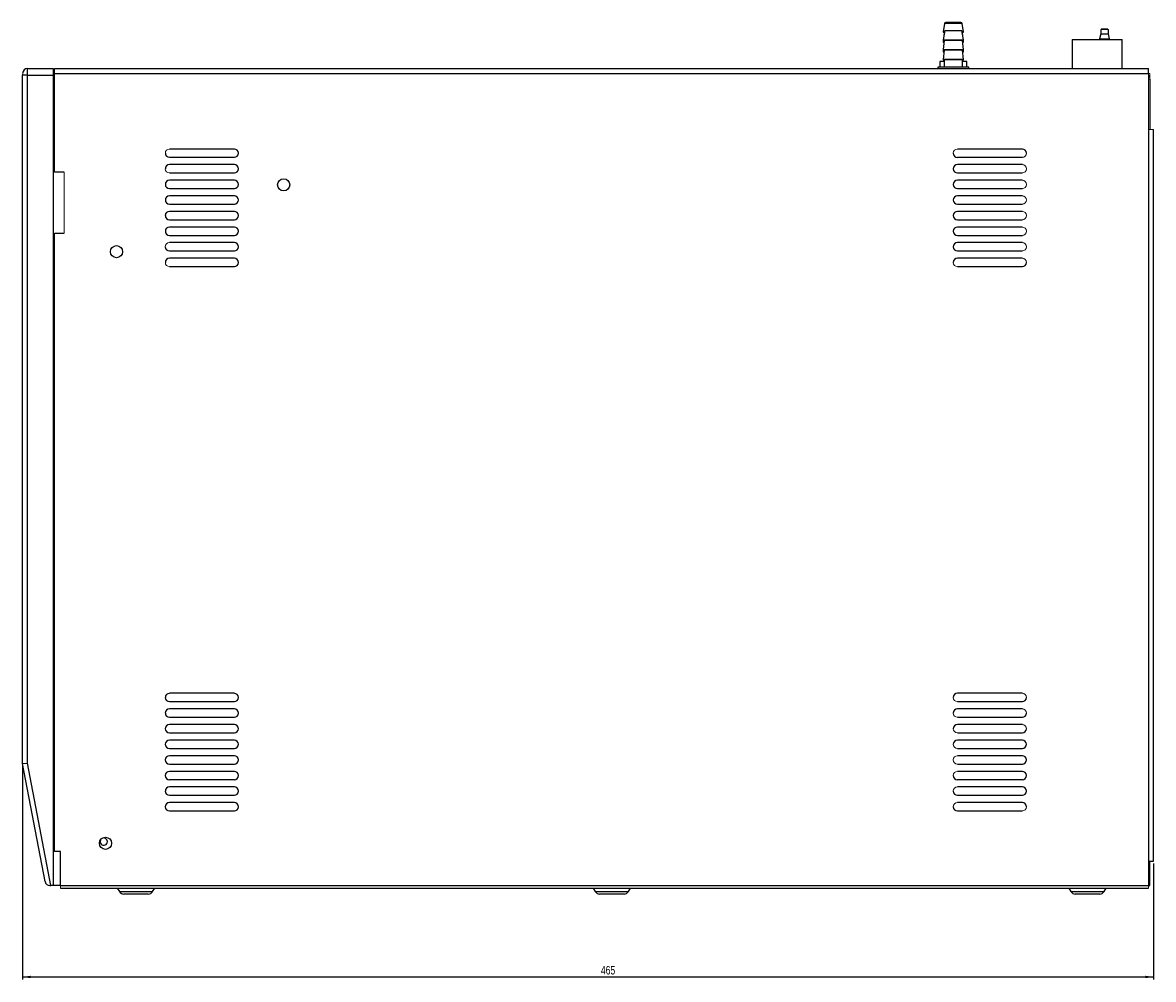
# Model space of a CAD drawing. Header units: millimetres. Extents: x -156 to 871, y -149 to 835.
# Tile 8 of 8: x 408 to 871, y -149 to 244. Entities that reach past the tile are written whole.
import ezdxf

# ---------------------------------------------------------------- set-up
doc = ezdxf.new("R2010")
doc.units = ezdxf.units.MM
doc.layers.add('DRAWINGS', color=7, linetype='Continuous')
doc.styles.add('SLDTEXTSTYLE0', font='TXT', dxfattribs={"width": 0.75})
doc.dimstyles.new('SLDDIMSTYLE0', dxfattribs={"dimtxt": 3.5, "dimasz": 3.302, "dimexe": 0, "dimexo": 0.0625, "dimgap": 0.875, "dimtad": 0, "dimtih": 1, "dimtoh": 1, "dimdec": 0, "dimrnd": 1e-09, "dimzin": 12, "dimdsep": 46, "dimtxsty": 'SLDTEXTSTYLE0', "dimsah": 1, "dimcen": 0.09, "dimadec": 0, "dimazin": 3, "dimtfac": 1, "dimtdec": 0, "dimtofl": 0, "dimtmove": 0, "dimatfit": 3, "dimfxl": 0, "dimfrac": 2, "dimtolj": 1, "dimtzin": 12, "dimarcsym": 0})

# ---------------------------------------------------------------- blocks, each defined once
blk = doc.blocks.new('_D_2')
at = {"layer": 'DRAWINGS'}
for p, q in [((407.53, -61.15), (407.53, -148.65)), ((871.03, -101.15), (871.03, -148.65)), ((407.53, -147.65), (871.03, -147.65))]:
    blk.add_line(p, q, dxfattribs=at)
for points in [[(407.53, -147.65), (410.83, -148.16), (410.83, -147.15)], [(871.03, -147.65), (867.73, -147.15), (867.73, -148.16)]]:
    blk.add_solid(points, dxfattribs=at)
at = {"layer": 'DRAWINGS', "insert": (644.58, -143.14), "char_height": 3.5, "attachment_point": 1, "style": 'SLDTEXTSTYLE0'}
blk.add_mtext('465', dxfattribs=at)

msp = doc.modelspace()

# ---------------------------------------------------------------- linework, layer by layer
at = {"color": 7, "linetype": 'Continuous', "lineweight": 25}
for p, q in [((785.41, 243.27), (784.82, 239.92)), ((793.24, 239.92), (792.65, 243.27)), ((850.03, 241.1), (850.03, 240.9)), ((852.03, 240.9), (852.03, 241.1)), ((784.9, 236.63), (784.81, 235.91)), ((785.28, 236.4), (784.81, 232.62)), ((785.48, 240.4), (784.82, 236.63)), ((785.28, 239.69), (785.09, 238.17)), ((786.33, 236.63), (786.33, 236.4)), ((791.73, 236.4), (791.73, 236.63)), ((793.24, 236.63), (792.58, 240.4)), ((792.97, 238.17), (792.78, 239.69)), ((793.25, 232.62), (792.78, 236.4)), ((793.25, 235.91), (793.16, 236.63)), ((837.68, 236.82), (837.68, 224.85)), ((837.68, 236.82), (858.28, 236.82)), ((849.48, 239.1), (848.98, 237.1)), ((848.98, 237.1), (848.98, 236.82)), ((848.98, 237.1), (851.03, 237.1)), ((849.48, 240.9), (849.48, 239.1)), ((849.48, 239.1), (852.58, 239.1)), ((851.03, 237.1), (853.08, 237.1)), ((852.58, 239.1), (852.58, 240.9)), ((853.08, 237.1), (852.58, 239.1)), ((853.08, 236.82), (853.08, 237.1)), ((858.28, 224.85), (858.28, 236.82)), ((784.9, 232.62), (784.81, 231.91)), ((785.28, 232.4), (784.81, 228.62)), ((786.33, 232.62), (786.33, 232.4)), ((791.73, 232.4), (791.73, 232.62)), ((793.25, 228.62), (792.78, 232.4)), ((793.25, 231.91), (793.16, 232.62)), ((783.48, 227.69), (783.48, 225.4)), ((785.28, 227.69), (783.48, 227.69)), ((785.28, 228.4), (785.28, 225.4)), ((792.78, 225.4), (792.78, 228.4)), ((794.58, 227.69), (792.78, 227.69)), ((794.58, 225.4), (794.58, 227.69)), ((409.53, 222.15), (409.53, 224.85)), ((409.53, 224.85), (420.03, 224.85)), ((420.03, 224.85), (420.03, 222.15)), ((420.53, 224.85), (869.03, 224.85)), ((420.53, 182.35), (420.53, 222.85)), ((420.53, 222.85), (869.03, 222.85)), ((782.68, 225.4), (782.68, 224.85)), ((795.38, 225.4), (782.68, 225.4)), ((795.38, 224.85), (795.38, 225.4)), ((869.03, 222.85), (869.03, 224.85)), ((409.53, 222.15), (407.53, 222.15)), ((407.53, -60.15), (407.53, 222.15)), ((409.53, 222.15), (420.03, 222.15)), ((409.53, -59.97), (409.53, 222.15)), ((420.03, 222.15), (420.03, -110.15)), ((869.63, 220.51), (869.63, 199.85)), ((869.03, 199.85), (869.03, -100.15)), ((871.03, -100.15), (871.03, 199.85)), ((494.33, 191.85), (467.72, 191.85)), ((817.33, 191.85), (790.72, 191.85)), ((467.72, 188.45), (494.33, 188.45)), ((494.33, 185.45), (467.72, 185.45)), ((790.72, 188.45), (817.33, 188.45)), ((817.33, 185.45), (790.72, 185.45)), ((424.53, 182.35), (420.53, 182.35)), ((467.72, 182.05), (494.33, 182.05)), ((790.72, 182.05), (817.33, 182.05)), ((494.33, 179.05), (467.72, 179.05)), ((817.33, 179.05), (790.72, 179.05)), ((467.72, 175.65), (494.33, 175.65)), ((494.33, 172.65), (467.72, 172.65)), ((790.72, 175.65), (817.33, 175.65)), ((817.33, 172.65), (790.72, 172.65)), ((467.72, 169.25), (494.33, 169.25)), ((790.72, 169.25), (817.33, 169.25)), ((494.33, 166.25), (467.72, 166.25)), ((467.72, 162.85), (494.33, 162.85)), ((817.33, 166.25), (790.72, 166.25)), ((790.72, 162.85), (817.33, 162.85)), ((494.33, 159.85), (467.72, 159.85)), ((817.33, 159.85), (790.72, 159.85)), ((420.53, -96.25), (420.53, 157.35)), ((420.53, 157.35), (424.53, 157.35)), ((467.72, 156.45), (494.33, 156.45)), ((494.33, 153.45), (467.72, 153.45)), ((790.72, 156.45), (817.33, 156.45)), ((817.33, 153.45), (790.72, 153.45)), ((467.72, 150.05), (494.33, 150.05)), ((790.72, 150.05), (817.33, 150.05)), ((494.33, 147.05), (467.72, 147.05)), ((817.33, 147.05), (790.72, 147.05)), ((467.72, 143.65), (494.33, 143.65)), ((790.72, 143.65), (817.33, 143.65)), ((494.33, -31.35), (467.72, -31.35)), ((817.33, -31.35), (790.72, -31.35)), ((467.72, -34.75), (494.33, -34.75)), ((790.72, -34.75), (817.33, -34.75)), ((494.33, -37.75), (467.72, -37.75)), ((467.72, -41.15), (494.33, -41.15)), ((817.33, -37.75), (790.72, -37.75)), ((790.72, -41.15), (817.33, -41.15)), ((494.33, -44.15), (467.72, -44.15)), ((817.33, -44.15), (790.72, -44.15)), ((467.72, -47.55), (494.33, -47.55)), ((494.33, -50.55), (467.72, -50.55)), ((790.72, -47.55), (817.33, -47.55)), ((817.33, -50.55), (790.72, -50.55)), ((467.72, -53.95), (494.33, -53.95)), ((790.72, -53.95), (817.33, -53.95)), ((407.53, -60.15), (409.53, -59.97)), ((416.72, -108.53), (407.53, -60.15)), ((419.06, -110.15), (409.53, -59.97)), ((494.33, -56.95), (467.72, -56.95)), ((817.33, -56.95), (790.72, -56.95)), ((467.72, -60.35), (494.33, -60.35)), ((494.33, -63.35), (467.72, -63.35)), ((790.72, -60.35), (817.33, -60.35)), ((817.33, -63.35), (790.72, -63.35)), ((467.72, -66.75), (494.33, -66.75)), ((790.72, -66.75), (817.33, -66.75)), ((494.33, -69.75), (467.72, -69.75)), ((467.72, -73.15), (494.33, -73.15)), ((817.33, -69.75), (790.72, -69.75)), ((790.72, -73.15), (817.33, -73.15)), ((494.33, -76.15), (467.72, -76.15)), ((817.33, -76.15), (790.72, -76.15)), ((467.72, -79.55), (494.33, -79.55)), ((790.72, -79.55), (817.33, -79.55)), ((423.03, -96.25), (420.53, -96.25)), ((423.03, -110.25), (423.03, -96.25)), ((869.03, -100.15), (871.03, -100.15)), ((869.63, -108.05), (869.63, -100.15)), ((418.68, -110.15), (419.06, -110.15)), ((420.03, -110.15), (419.06, -110.15)), ((423.03, -110.15), (420.03, -110.15)), ((869.03, -110.25), (423.03, -110.25)), ((869.03, -110.15), (869.63, -110.15)), ((869.63, -110.15), (869.63, -108.05)), ((423.03, -111.25), (869.03, -111.25)), ((446.34, -111.25), (447.23, -112.67)), ((459.05, -113.65), (449.01, -113.65)), ((460.83, -112.67), (461.72, -111.25)), ((641.34, -111.25), (642.23, -112.67)), ((654.05, -113.65), (644.01, -113.65)), ((655.83, -112.67), (656.72, -111.25)), ((836.34, -111.25), (837.23, -112.67)), ((849.05, -113.65), (839.01, -113.65)), ((850.83, -112.67), (851.72, -111.25))]:
    msp.add_line(p, q, dxfattribs=at)
at = {"color": 8, "linetype": 'Continuous', "lineweight": 25}
for p, q in [((792.65, 243.27), (785.41, 243.27)), ((785.4, 239.92), (784.82, 239.92)), ((793.24, 239.92), (792.66, 239.92)), ((785.22, 231.91), (784.81, 231.91)), ((793.25, 231.91), (792.84, 231.91)), ((788.98, 228.62), (784.81, 228.62)), ((793.25, 228.62), (788.98, 228.62)), ((869.03, -108.05), (869.63, -108.05)), ((447.23, -112.67), (460.83, -112.67)), ((642.23, -112.67), (655.83, -112.67)), ((837.23, -112.67), (850.83, -112.67))]:
    msp.add_line(p, q, dxfattribs=at)
at = {"color": 144, "linetype": 'Continuous', "lineweight": 18}
for p, q in [((852.38, 241.1), (849.68, 241.1)), ((784.82, 236.63), (789.03, 236.63)), ((785.32, 239.69), (785.02, 239.69)), ((789.03, 236.63), (793.24, 236.63)), ((849.48, 240.9), (851.03, 240.9)), ((851.03, 240.9), (852.58, 240.9)), ((785.22, 235.91), (784.81, 235.91)), ((788.98, 232.62), (784.81, 232.62)), ((785.19, 235.69), (785.01, 235.69)), ((793.25, 232.62), (788.98, 232.62)), ((793.25, 235.91), (792.84, 235.91)), ((785.19, 231.69), (785.01, 231.69)), ((793.05, 231.69), (792.87, 231.69)), ((420.53, 222.85), (420.03, 222.85)), ((420.53, 222.85), (420.53, 224.85)), ((869.03, 222.85), (869.63, 222.85)), ((869.03, 222.85), (869.03, 199.85)), ((869.63, 220.51), (869.63, 222.85)), ((869.03, 220.51), (869.63, 220.51)), ((871.03, 199.85), (869.03, 199.85)), ((466.03, 190.15), (466.03, 190.14)), ((496.03, 190.14), (496.03, 190.15)), ((789.03, 190.15), (789.03, 190.14)), ((819.03, 190.14), (819.03, 190.15)), ((424.53, 157.35), (424.53, 182.35)), ((466.03, 183.75), (466.03, 183.74)), ((496.03, 183.74), (496.03, 183.75)), ((789.03, 183.75), (789.03, 183.74)), ((819.03, 183.74), (819.03, 183.75)), ((466.03, 177.35), (466.03, 177.34)), ((496.03, 177.34), (496.03, 177.35)), ((789.03, 177.35), (789.03, 177.34)), ((819.03, 177.34), (819.03, 177.35)), ((466.03, 170.95), (466.03, 170.94)), ((496.03, 170.94), (496.03, 170.95)), ((789.03, 170.95), (789.03, 170.94)), ((819.03, 170.94), (819.03, 170.95)), ((466.03, 164.55), (466.03, 164.54)), ((496.03, 164.54), (496.03, 164.55)), ((789.03, 164.55), (789.03, 164.54)), ((819.03, 164.54), (819.03, 164.55)), ((466.03, 158.15), (466.03, 158.14)), ((496.03, 158.14), (496.03, 158.15)), ((789.03, 158.15), (789.03, 158.14)), ((819.03, 158.14), (819.03, 158.15)), ((466.03, 151.75), (466.03, 151.74)), ((496.03, 151.74), (496.03, 151.75)), ((789.03, 151.75), (789.03, 151.74)), ((819.03, 151.74), (819.03, 151.75)), ((466.03, 145.35), (466.03, 145.34)), ((496.03, 145.34), (496.03, 145.35)), ((789.03, 145.35), (789.03, 145.34)), ((819.03, 145.34), (819.03, 145.35)), ((466.03, -33.05), (466.03, -33.06)), ((496.03, -33.06), (496.03, -33.05)), ((789.03, -33.05), (789.03, -33.06)), ((819.03, -33.06), (819.03, -33.05)), ((466.03, -39.45), (466.03, -39.46)), ((496.03, -39.46), (496.03, -39.45)), ((789.03, -39.45), (789.03, -39.46)), ((819.03, -39.46), (819.03, -39.45)), ((466.03, -45.85), (466.03, -45.86)), ((496.03, -45.86), (496.03, -45.85)), ((789.03, -45.85), (789.03, -45.86)), ((819.03, -45.86), (819.03, -45.85)), ((466.03, -52.25), (466.03, -52.26)), ((496.03, -52.26), (496.03, -52.25)), ((789.03, -52.25), (789.03, -52.26)), ((819.03, -52.26), (819.03, -52.25)), ((466.03, -58.65), (466.03, -58.66)), ((496.03, -58.66), (496.03, -58.65)), ((789.03, -58.65), (789.03, -58.66)), ((819.03, -58.66), (819.03, -58.65)), ((466.03, -65.05), (466.03, -65.06)), ((496.03, -65.06), (496.03, -65.05)), ((789.03, -65.05), (789.03, -65.06)), ((819.03, -65.06), (819.03, -65.05)), ((466.03, -71.45), (466.03, -71.46)), ((496.03, -71.46), (496.03, -71.45)), ((789.03, -71.45), (789.03, -71.46)), ((819.03, -71.46), (819.03, -71.45)), ((466.03, -77.85), (466.03, -77.86)), ((496.03, -77.86), (496.03, -77.85)), ((789.03, -77.85), (789.03, -77.86)), ((819.03, -77.86), (819.03, -77.85)), ((869.03, -100.15), (869.03, -110.25)), ((423.03, -110.25), (423.03, -111.25)), ((869.03, -111.25), (869.03, -110.25))]:
    msp.add_line(p, q, dxfattribs=at)
at = {"color": 7, "linetype": 'Continuous', "lineweight": 25}
for centre in [(514.53, 177.15), (446.03, 149.75), (441.53, -92.85)]:
    msp.add_circle(centre, 2.5, dxfattribs=at)
for centre, radius, start, end in [((785.9, 243.19), 0.5, 90, 170.0738), ((792.16, 243.19), 0.5, 9.9262, 90), ((785.02, 239.89), 0.2, 170.0738, 270), ((793.04, 239.89), 0.2, 270, 9.9262), ((785.01, 235.89), 0.2, 172.875, 270), ((785.01, 231.89), 0.2, 172.875, 270), ((793.05, 235.89), 0.2, 270, 7.125), ((793.05, 231.89), 0.2, 270, 7.125), ((785.01, 228.6), 0.2, 172.875, 270), ((793.05, 228.6), 0.2, 270, 7.125), ((409.53, 222.85), 2, 90, 180), ((467.72, 190.14), 1.69, 180, 270), ((494.33, 190.15), 1.69, 0, 90), ((494.33, 190.14), 1.69, 270, 0), ((790.72, 190.14), 1.7, 180, 270), ((817.33, 190.15), 1.7, 0, 90), ((467.72, 183.75), 1.69, 90, 180), ((494.33, 183.75), 1.69, 0, 90), ((790.72, 183.75), 1.7, 90, 180), ((494.33, 183.74), 1.7, 270, 0), ((790.72, 183.74), 1.7, 180, 270), ((467.72, 177.35), 1.69, 90, 180), ((467.72, 177.34), 1.69, 180, 270), ((494.33, 177.35), 1.69, 0, 90), ((494.33, 177.34), 1.69, 270, 0), ((790.72, 177.35), 1.7, 90, 180), ((790.72, 177.34), 1.7, 180, 270), ((467.72, 170.95), 1.69, 90, 180), ((494.33, 170.95), 1.69, 0, 90), ((790.72, 170.95), 1.7, 90, 180), ((467.72, 170.94), 1.69, 180, 270), ((494.33, 170.94), 1.69, 270, 0), ((790.72, 170.94), 1.7, 180, 270), ((467.72, 164.55), 1.7, 90, 180), ((467.72, 164.54), 1.69, 180, 270), ((494.33, 164.55), 1.7, 0, 90), ((494.33, 164.54), 1.69, 270, 0), ((790.72, 164.55), 1.7, 90, 180), ((790.72, 164.54), 1.7, 180, 270), ((467.72, 158.15), 1.69, 90, 180), ((467.72, 158.14), 1.69, 180, 270), ((494.33, 158.15), 1.69, 0, 90), ((494.33, 158.14), 1.69, 270, 0), ((790.72, 158.15), 1.7, 90, 180), ((790.72, 158.14), 1.7, 180, 270), ((494.33, 151.75), 1.7, 0, 90), ((790.72, 151.75), 1.7, 90, 180), ((467.72, 151.74), 1.7, 180, 270), ((494.33, 151.74), 1.7, 270, 0), ((790.72, 151.74), 1.7, 180, 270), ((467.72, 145.35), 1.69, 90, 180), ((494.33, 145.35), 1.69, 0, 90), ((494.33, 145.34), 1.69, 270, 0), ((790.72, 145.35), 1.7, 90, 180), ((817.33, 145.34), 1.7, 270, 0), ((467.72, -33.05), 1.69, 90, 180), ((494.33, -33.05), 1.69, 0, 90), ((790.72, -33.05), 1.7, 90, 180), ((467.72, -33.06), 1.7, 180, 270), ((494.33, -33.06), 1.7, 270, 0), ((817.33, -33.06), 1.7, 270, 0), ((467.72, -39.45), 1.7, 90, 180), ((467.72, -39.46), 1.69, 180, 270), ((494.33, -39.45), 1.7, 0, 90), ((494.33, -39.46), 1.69, 270, 0), ((790.72, -39.45), 1.7, 90, 180), ((817.33, -39.46), 1.7, 270, 0), ((467.72, -45.85), 1.7, 90, 180), ((467.72, -45.86), 1.7, 180, 270), ((494.33, -45.85), 1.7, 0, 90), ((494.33, -45.86), 1.7, 270, 0), ((790.72, -45.85), 1.7, 90, 180), ((817.33, -45.86), 1.7, 270, 0), ((467.72, -52.25), 1.7, 90, 180), ((494.33, -52.25), 1.7, 0, 90), ((790.72, -52.25), 1.7, 90, 180), ((817.33, -52.25), 1.7, 0, 90), ((467.72, -52.26), 1.7, 180, 270), ((494.33, -52.26), 1.7, 270, 0), ((817.33, -52.26), 1.7, 270, 0), ((467.72, -58.65), 1.7, 90, 180), ((467.72, -58.66), 1.7, 180, 270), ((494.33, -58.65), 1.7, 0, 90), ((494.33, -58.66), 1.7, 270, 0), ((817.33, -58.65), 1.7, 0, 90), ((817.33, -58.66), 1.7, 270, 0), ((467.72, -65.05), 1.7, 90, 180), ((494.33, -65.05), 1.7, 0, 90), ((817.33, -65.05), 1.7, 0, 90), ((467.72, -65.06), 1.7, 180, 270), ((494.33, -65.06), 1.7, 270, 0), ((790.72, -65.06), 1.7, 180, 270), ((817.33, -65.06), 1.7, 270, 0), ((467.72, -71.45), 1.69, 90, 180), ((467.72, -71.46), 1.7, 180, 270), ((494.33, -71.45), 1.69, 0, 90), ((494.33, -71.46), 1.7, 270, 0), ((790.72, -71.46), 1.7, 180, 270), ((817.33, -71.45), 1.7, 0, 90), ((817.33, -71.46), 1.7, 270, 0), ((467.72, -77.85), 1.7, 90, 180), ((467.72, -77.86), 1.7, 180, 270), ((494.33, -77.85), 1.7, 0, 90), ((494.33, -77.86), 1.7, 270, 0), ((790.72, -77.86), 1.7, 180, 270), ((817.33, -77.85), 1.7, 0, 90), ((440.77, -92.15), 1.5, 155.9177, 0), ((440.77, -92.15), 1.5, 0, 118.682), ((418.68, -108.15), 2, 190.758, 270), ((449.01, -111.55), 2.1, 212.1523, 270), ((459.05, -111.55), 2.1, 270, 327.8477), ((644.01, -111.55), 2.1, 212.1523, 270), ((654.05, -111.55), 2.1, 270, 327.8477), ((839.01, -111.55), 2.1, 212.1523, 270), ((849.05, -111.55), 2.1, 270, 327.8477)]:
    msp.add_arc(centre, radius, start, end, dxfattribs=at)
at = {"color": 144, "linetype": 'Continuous', "lineweight": 18}
for centre, radius, start, end in [((867.29, 220.51), 2.34, 0, 41.9939), ((467.72, 190.15), 1.69, 90, 180), ((790.72, 190.15), 1.7, 90, 180), ((817.33, 190.14), 1.7, 270, 0), ((817.33, 183.75), 1.7, 0, 90), ((467.72, 183.74), 1.7, 180, 270), ((817.33, 183.74), 1.7, 270, 0), ((817.33, 177.35), 1.7, 0, 90), ((817.33, 177.34), 1.7, 270, 0), ((817.33, 170.95), 1.7, 0, 90), ((817.33, 170.94), 1.7, 270, 0), ((817.33, 164.55), 1.7, 0, 90), ((817.33, 164.54), 1.7, 270, 0), ((817.33, 158.15), 1.7, 0, 90), ((817.33, 158.14), 1.7, 270, 0), ((467.72, 151.75), 1.7, 90, 180), ((817.33, 151.75), 1.7, 0, 90), ((817.33, 151.74), 1.7, 270, 0), ((467.72, 145.34), 1.69, 180, 270), ((790.72, 145.34), 1.7, 180, 270), ((817.33, 145.35), 1.7, 0, 90), ((817.33, -33.05), 1.7, 0, 90), ((790.72, -33.06), 1.7, 180, 270), ((790.72, -39.46), 1.7, 180, 270), ((817.33, -39.45), 1.7, 0, 90), ((790.72, -45.86), 1.7, 180, 270), ((817.33, -45.85), 1.7, 0, 90), ((790.72, -52.26), 1.7, 180, 270), ((790.72, -58.65), 1.7, 90, 180), ((790.72, -58.66), 1.7, 180, 270), ((790.72, -65.05), 1.7, 90, 180), ((790.72, -71.45), 1.7, 90, 180), ((790.72, -77.85), 1.7, 90, 180), ((817.33, -77.86), 1.7, 270, 0)]:
    msp.add_arc(centre, radius, start, end, dxfattribs=at)
at = {"color": 7, "linetype": 'Continuous', "lineweight": 25}
msp.add_open_spline([(789.03, 243.69), (787.3, 243.69), (785.9, 243.69), (785.9, 243.69)], degree=3, dxfattribs=at)
for points, knots in [([(792.16, 243.69), (792.16, 243.69), (792.16, 243.69), (792.14, 243.69), (792.12, 243.69), (792.08, 243.69), (792.04, 243.69), (791.98, 243.69), (791.92, 243.69), (791.85, 243.69), (791.77, 243.69), (791.68, 243.69), (791.58, 243.69), (791.48, 243.69), (791.36, 243.69), (791.21, 243.69), (791.01, 243.69), (790.75, 243.69), (790.47, 243.69), (790.19, 243.69), (789.9, 243.69), (789.52, 243.69), (789.23, 243.69), (789.03, 243.69), (789.03, 243.69)], [0, 0, 0, 0, 0.035721, 0.071443, 0.107165, 0.142887, 0.17861, 0.214332, 0.250055, 0.285777, 0.3215, 0.357222, 0.392944, 0.428666, 0.464388, 0.500109, 0.565084, 0.630061, 0.695108, 0.760139, 0.820387, 0.880108, 0.999038, 1, 1, 1, 1]), ([(785.48, 240.4), (785.48, 240.4), (785.57, 240.4), (785.93, 240.4), (786.19, 240.4), (786.85, 240.4), (787.24, 240.4), (788.1, 240.4), (788.56, 240.4), (789.03, 240.4)], [0, 0, 0, 0, 0.25, 0.25, 0.5, 0.5, 0.75, 0.75, 1, 1, 1, 1]), ([(789.03, 240.4), (789.49, 240.4), (789.96, 240.4), (790.82, 240.4), (791.21, 240.4), (791.87, 240.4), (792.13, 240.4), (792.49, 240.4), (792.58, 240.4), (792.58, 240.4)], [0, 0, 0, 0, 0.25, 0.25, 0.5, 0.5, 0.75, 0.75, 1, 1, 1, 1]), ([(407.53, 222.64), (407.53, 222.62), (407.53, 222.58), (407.54, 222.47), (407.55, 222.33), (407.56, 222.21), (407.56, 222.15)], [0, 0, 0, 0, 0.227845, 0.4734638, 0.7324534, 1, 1, 1, 1]), ([(407.53, 222.64), (407.53, 222.57), (407.53, 222.49), (407.53, 222.32), (407.53, 222.23), (407.53, 222.15)], [0, 0, 0, 0, 0.5, 0.5, 1, 1, 1, 1])]:
    msp.add_open_spline(points, degree=3, knots=knots, dxfattribs=at)
at = {"color": 144, "linetype": 'Continuous', "lineweight": 18}
for points, knots in [([(785.28, 236.4), (785.28, 236.4), (785.38, 236.4), (785.75, 236.4), (786.03, 236.4), (786.72, 236.4), (787.14, 236.4), (788.05, 236.4), (788.54, 236.4), (789.03, 236.4)], [0, 0, 0, 0, 0.25, 0.25, 0.5, 0.5, 0.75, 0.75, 1, 1, 1, 1]), ([(789.03, 236.4), (789.52, 236.4), (790.01, 236.4), (790.92, 236.4), (791.33, 236.4), (792.03, 236.4), (792.31, 236.4), (792.68, 236.4), (792.78, 236.4), (792.78, 236.4)], [0, 0, 0, 0, 0.25, 0.25, 0.5, 0.5, 0.75, 0.75, 1, 1, 1, 1]), ([(793.04, 239.69), (793.03, 239.69), (793.02, 239.69), (792.71, 239.69), (792.7, 239.69)], [0, 0, 0, 0, 0.964171, 1, 1, 1, 1]), ([(785.28, 232.4), (785.28, 232.4), (785.38, 232.4), (785.75, 232.4), (786.03, 232.4), (786.72, 232.4), (787.14, 232.4), (788.05, 232.4), (788.54, 232.4), (789.03, 232.4)], [0, 0, 0, 0, 0.25, 0.25, 0.5, 0.5, 0.75, 0.75, 1, 1, 1, 1]), ([(789.03, 232.4), (789.52, 232.4), (790.01, 232.4), (790.92, 232.4), (791.33, 232.4), (792.03, 232.4), (792.31, 232.4), (792.68, 232.4), (792.78, 232.4), (792.78, 232.4)], [0, 0, 0, 0, 0.25, 0.25, 0.5, 0.5, 0.75, 0.75, 1, 1, 1, 1]), ([(785.01, 228.4), (785.01, 228.4), (785.01, 228.4), (785.02, 228.4), (785.04, 228.4), (785.08, 228.4), (785.16, 228.4), (785.29, 228.4), (785.45, 228.4), (785.66, 228.4), (785.9, 228.4), (786.38, 228.4), (787.16, 228.4), (788.15, 228.4), (788.76, 228.4), (789.01, 228.4), (789.03, 228.4)], [0, 0, 0, 0, 0.030064, 0.060125, 0.090182, 0.120237, 0.18033, 0.240366, 0.304813, 0.369176, 0.434951, 0.500726, 0.712796, 0.877072, 0.993313, 1, 1, 1, 1]), ([(789.03, 228.4), (789.52, 228.4), (790.01, 228.4), (790.92, 228.4), (791.33, 228.4), (792.03, 228.4), (792.31, 228.4), (792.68, 228.4), (792.78, 228.4), (792.78, 228.4)], [0, 0, 0, 0, 0.25, 0.25, 0.5, 0.5, 0.75, 0.75, 1, 1, 1, 1])]:
    msp.add_open_spline(points, degree=3, knots=knots, dxfattribs=at)
msp.add_open_spline([(793.05, 228.4), (793.05, 228.4), (791.25, 228.4), (789.03, 228.4)], degree=3, dxfattribs=at)

# ---------------------------------------------------------------- dimensions: what is measured, and where the dimension line sits
at = {"layer": 'DRAWINGS'}
dim = msp.add_linear_dim(base=(871.02874187, -144.87563836), p1=(407.52874187, -60.15376335), p2=(871.02874187, -100.15376335), dimstyle='SLDDIMSTYLE0', dxfattribs=at)
dim.commit()
dim.dimension.update_dxf_attribs({"geometry": '_D_2', "text_midpoint": (648.46322697, -144.87563836), "dimtype": 160})

doc.saveas('drawing.dxf')
